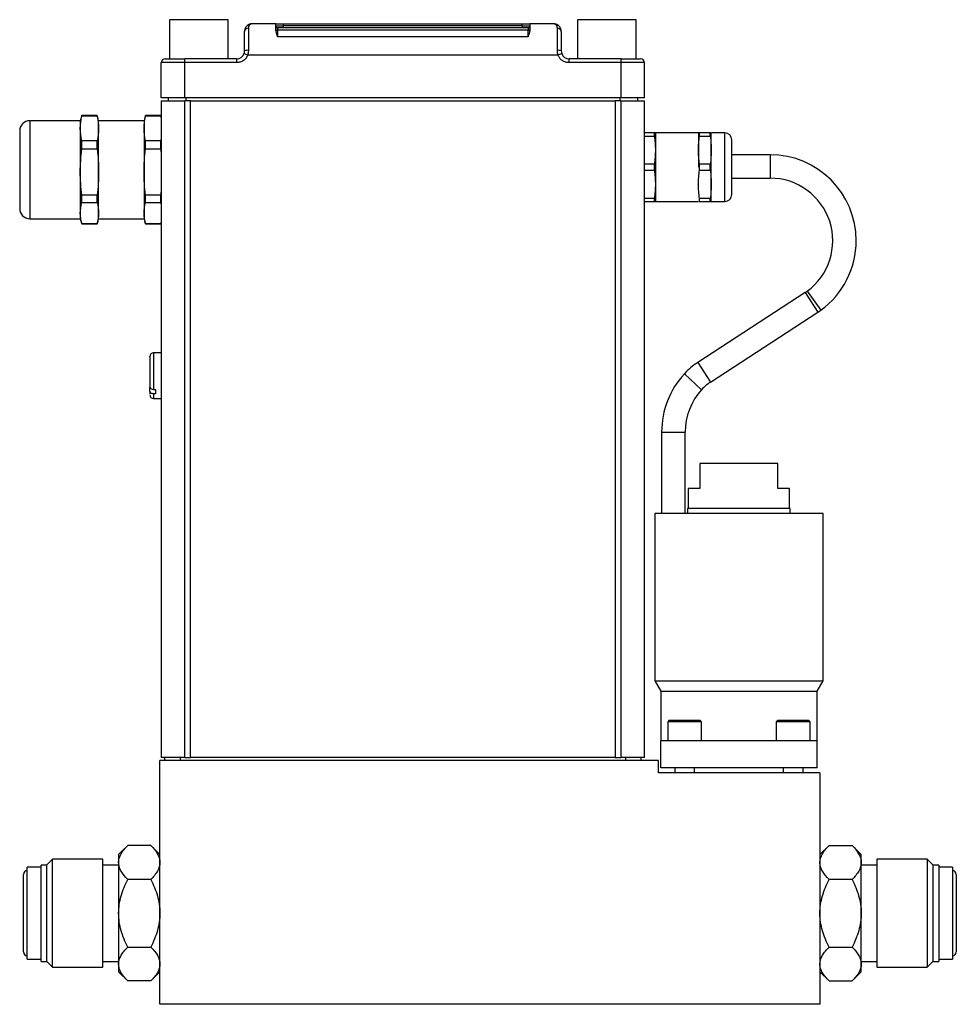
# Model space of a CAD drawing. Header units: millimetres. Extents: x 724 to 1561, y 449 to 1015.
# Tile 3 of 7: x 924 to 1114, y 646 to 846. Entities that reach past the tile are written whole.
import ezdxf

# ---------------------------------------------------------------- set-up
doc = ezdxf.new("R2010")
doc.units = ezdxf.units.MM
doc.header["$LTSCALE"] = 5

msp = doc.modelspace()

# ---------------------------------------------------------------- linework, layer by layer
at = {"color": 7, "linetype": 'Continuous', "lineweight": 25}
for p, q in [((954.03, 846.03), (954.03, 838.09)), ((965.94, 846.03), (954.03, 846.03)), ((965.94, 838.09), (965.94, 846.03)), ((1036.89, 846.03), (1036.89, 838.09)), ((1048.8, 846.03), (1036.89, 846.03)), ((1048.8, 838.09), (1048.8, 846.03)), ((970.05, 844.3), (970.05, 839.8)), ((975.61, 845.2), (970.85, 845.2)), ((975.61, 844.12), (975.61, 845.2)), ((975.61, 845.2), (977.2, 845.2)), ((975.99, 844.41), (975.99, 843.87)), ((977.2, 844.81), (977.2, 845.2)), ((977.2, 845.2), (1025.63, 845.2)), ((977.2, 844.43), (977.2, 844.81)), ((1025.63, 844.81), (977.2, 844.81)), ((977.2, 844.43), (1025.63, 844.43)), ((1025.63, 844.81), (1025.63, 845.2)), ((1025.63, 845.2), (1027.22, 845.2)), ((1025.63, 844.81), (1025.63, 844.43)), ((1026.84, 844.41), (1026.84, 843.87)), ((1027.22, 845.2), (1027.22, 844.12)), ((1031.98, 845.2), (1027.22, 845.2)), ((1032.78, 839.8), (1032.78, 844.3)), ((975.99, 843.87), (975.99, 842.55)), ((1026.84, 843.87), (975.99, 843.87)), ((1026.84, 842.55), (975.99, 842.55)), ((1026.84, 842.55), (1026.84, 843.87)), ((957.13, 837.3), (957.13, 838.09)), ((967.67, 838.09), (957.13, 838.09)), ((967.67, 837.3), (967.67, 838.09)), ((969.9, 838.85), (969.16, 839.13)), ((1032.93, 838.85), (969.9, 838.85)), ((1033.67, 839.13), (1032.93, 838.85)), ((1035.16, 837.3), (1035.16, 838.09)), ((1045.7, 838.09), (1035.16, 838.09)), ((1045.7, 837.3), (1045.7, 838.09)), ((957.13, 837.3), (952.37, 837.3)), ((952.37, 830.14), (952.37, 837.3)), ((957.13, 830.14), (957.13, 837.3)), ((967.67, 837.3), (957.13, 837.3)), ((1045.7, 837.3), (1035.16, 837.3)), ((1045.7, 830.14), (1045.7, 837.3)), ((1050.46, 837.3), (1045.7, 837.3)), ((1050.46, 830.14), (1050.46, 837.3)), ((957.13, 830.14), (952.37, 830.14)), ((953.79, 830.14), (953.79, 829.53)), ((1045.7, 830.14), (957.13, 830.14)), ((1050.46, 830.14), (1045.7, 830.14)), ((1049.04, 830.14), (1049.04, 829.53)), ((952.37, 829.53), (952.37, 696.18)), ((952.37, 829.53), (957.14, 829.53)), ((957.14, 696.18), (957.14, 829.53)), ((958.32, 829.53), (957.14, 829.53)), ((958.32, 696.18), (958.32, 829.53)), ((958.32, 829.53), (1044.51, 829.53)), ((1044.51, 829.53), (1044.51, 696.18)), ((1045.69, 829.53), (1044.51, 829.53)), ((1045.69, 829.53), (1045.69, 696.18)), ((1045.69, 829.53), (1050.46, 829.53)), ((1050.46, 696.18), (1050.46, 829.53)), ((936.21, 826.57), (935.93, 825.51)), ((939.36, 826.57), (936.21, 826.57)), ((936.21, 826.48), (936.21, 826.57)), ((936.21, 826.48), (939.36, 826.48)), ((939.64, 825.51), (939.36, 826.57)), ((939.36, 826.48), (939.36, 826.57)), ((949.14, 826.57), (948.86, 825.51)), ((952.29, 826.57), (949.14, 826.57)), ((949.14, 826.48), (949.14, 826.57)), ((949.14, 826.48), (952.29, 826.48)), ((952.37, 826.28), (952.29, 826.57)), ((952.29, 826.48), (952.29, 826.57)), ((952.29, 826.48), (952.37, 825.78)), ((935.93, 825.51), (925.67, 825.51)), ((935.92, 825.5), (935.92, 805.62)), ((948.86, 825.51), (939.64, 825.51)), ((939.64, 805.62), (939.64, 825.49)), ((948.86, 825.5), (948.86, 805.62)), ((952.37, 822.09), (952.29, 821.39)), ((1052.48, 823.04), (1050.46, 823.04)), ((1050.46, 822.4), (1052.48, 822.4)), ((1052.48, 822.4), (1052.48, 823.04)), ((1052.68, 823.02), (1052.68, 809.12)), ((1061.42, 823.04), (1052.78, 823.04)), ((1061.42, 823.03), (1061.42, 816.07)), ((1061.62, 822.4), (1061.62, 823.04)), ((1063.82, 823.04), (1061.62, 823.04)), ((1061.62, 822.4), (1063.82, 822.4)), ((1063.82, 822.4), (1063.82, 823.04)), ((1064.02, 823.04), (1063.82, 823.04)), ((1064.03, 809.11), (1064.03, 823.02)), ((1066.76, 823.04), (1064.12, 823.04)), ((936.21, 819.78), (936.21, 821.39)), ((939.36, 821.39), (936.21, 821.39)), ((939.36, 819.78), (939.36, 821.39)), ((949.14, 819.78), (949.14, 821.39)), ((952.29, 821.39), (949.14, 821.39)), ((952.29, 819.78), (952.29, 821.39)), ((936.21, 819.78), (939.36, 819.78)), ((949.14, 819.78), (952.29, 819.78)), ((952.29, 819.78), (952.37, 818.5)), ((1075.99, 818.6), (1068.2, 818.6)), ((1052.48, 816.7), (1050.46, 816.7)), ((1052.48, 815.44), (1052.48, 816.7)), ((1061.62, 815.44), (1061.62, 816.7)), ((1063.82, 816.7), (1061.62, 816.7)), ((1063.82, 815.44), (1063.82, 816.7)), ((1068.2, 810.54), (1068.2, 816.07)), ((1050.46, 815.44), (1052.48, 815.44)), ((1061.62, 815.44), (1063.82, 815.44)), ((1068.2, 813.84), (1075.99, 813.84)), ((939.36, 810.38), (936.21, 810.38)), ((936.21, 808.87), (936.21, 810.38)), ((939.36, 808.87), (939.36, 810.38)), ((952.29, 810.38), (949.14, 810.38)), ((949.14, 808.87), (949.14, 810.38)), ((952.37, 811.69), (952.29, 810.38)), ((952.29, 808.87), (952.29, 810.38)), ((936.21, 808.87), (939.36, 808.87)), ((949.14, 808.87), (952.29, 808.87)), ((952.29, 808.87), (952.37, 808.28)), ((1052.48, 809.73), (1050.46, 809.73)), ((1050.46, 809.1), (1052.48, 809.1)), ((1052.48, 809.1), (1052.48, 809.73)), ((1052.68, 809.1), (1061.33, 809.1)), ((1061.43, 809.1), (1061.62, 809.1)), ((1061.62, 809.1), (1061.62, 809.73)), ((1063.82, 809.73), (1061.62, 809.73)), ((1061.62, 809.1), (1063.82, 809.1)), ((1063.82, 809.1), (1063.82, 809.73)), ((1064.02, 809.1), (1066.76, 809.1)), ((925.67, 805.61), (935.93, 805.61)), ((935.93, 805.61), (936.21, 804.55)), ((936.21, 804.55), (936.21, 804.56)), ((939.36, 804.56), (936.21, 804.56)), ((936.21, 804.55), (939.36, 804.55)), ((939.36, 804.55), (939.64, 805.61)), ((939.36, 804.55), (939.36, 804.56)), ((939.64, 805.61), (948.86, 805.61)), ((948.86, 805.61), (949.14, 804.55)), ((949.14, 804.55), (949.14, 804.56)), ((952.29, 804.56), (949.14, 804.56)), ((949.14, 804.55), (952.29, 804.55)), ((952.37, 805.16), (952.29, 804.56)), ((952.29, 804.55), (952.37, 804.84)), ((952.29, 804.55), (952.29, 804.56)), ((1083.06, 790.59), (1061.27, 776.4)), ((1063.87, 772.41), (1085.66, 786.6)), ((952.37, 778.38), (950.81, 778.38)), ((950.04, 770.59), (950.04, 771.38)), ((950.04, 770.59), (950.04, 770.06)), ((950.81, 770.93), (951.22, 770.93)), ((951.22, 770.04), (950.81, 770.04)), ((951.22, 770.93), (951.22, 770.04)), ((950.81, 769.1), (952.37, 769.1)), ((1053.95, 762.27), (1053.95, 745.76)), ((1058.71, 745.76), (1058.71, 762.27)), ((1061.7, 755.92), (1061.7, 750.84)), ((1077.57, 755.92), (1061.7, 755.92)), ((1077.57, 750.84), (1077.57, 755.92)), ((1059.35, 750.84), (1059.35, 746.78)), ((1061.7, 750.84), (1059.35, 750.84)), ((1079.92, 750.84), (1077.57, 750.84)), ((1079.92, 746.78), (1079.92, 750.84)), ((1059.22, 746.78), (1059.22, 745.76)), ((1080.05, 746.78), (1059.22, 746.78)), ((1080.05, 745.76), (1080.05, 746.78)), ((1052.54, 745.76), (1052.54, 711.73)), ((1086.73, 745.76), (1052.54, 745.76)), ((1086.73, 711.73), (1086.73, 745.76)), ((1052.54, 711.73), (1053.76, 709.62)), ((1052.54, 711.73), (1086.73, 711.73)), ((1085.51, 709.62), (1086.73, 711.73)), ((1053.76, 709.62), (1053.76, 699.54)), ((1053.76, 709.62), (1085.51, 709.62)), ((1085.51, 699.54), (1085.51, 709.62)), ((1055.44, 703.7), (1055.18, 703.45)), ((1055.18, 703.45), (1055.18, 699.54)), ((1062.04, 703.45), (1055.18, 703.45)), ((1059.83, 703.7), (1055.44, 703.7)), ((1061.79, 703.7), (1059.83, 703.7)), ((1062.04, 703.45), (1061.79, 703.7)), ((1062.04, 699.54), (1062.04, 703.45)), ((1077.49, 703.7), (1077.23, 703.45)), ((1077.23, 703.45), (1077.23, 699.54)), ((1084.09, 703.45), (1077.23, 703.45)), ((1081.88, 703.7), (1077.49, 703.7)), ((1083.84, 703.7), (1081.88, 703.7)), ((1084.09, 703.45), (1083.84, 703.7)), ((1084.09, 699.54), (1084.09, 703.45)), ((1053.76, 694.08), (1053.76, 699.54)), ((1085.51, 699.54), (1053.76, 699.54)), ((1085.51, 694.08), (1085.51, 699.54)), ((957.14, 696.18), (952.37, 696.18)), ((953.03, 696.18), (953.03, 695.55)), ((956.2, 696.18), (956.2, 695.55)), ((957.14, 696.18), (958.32, 696.18)), ((1044.51, 696.18), (958.32, 696.18)), ((1044.51, 696.18), (1045.69, 696.18)), ((1050.46, 696.18), (1045.69, 696.18)), ((1046.63, 696.18), (1046.63, 695.55)), ((1049.8, 695.55), (1049.8, 696.18)), ((952.09, 646.05), (952.09, 695.55)), ((1053.29, 695.55), (952.09, 695.55)), ((1053.29, 693.05), (1053.29, 695.55)), ((1085.51, 694.08), (1053.76, 694.08)), ((1056.6, 694.08), (1056.6, 693.05)), ((1060.63, 693.05), (1060.63, 694.08)), ((1078.64, 694.08), (1078.64, 693.05)), ((1082.68, 693.05), (1082.68, 694.08)), ((1086.09, 693.05), (1053.29, 693.05)), ((1086.09, 693.05), (1086.09, 646.05)), ((945.55, 678.29), (943.71, 676.45)), ((950.25, 678.29), (945.55, 678.29)), ((952.09, 676.45), (950.25, 678.29)), ((1087.93, 678.29), (1086.09, 676.45)), ((1087.93, 678.29), (1092.63, 678.29)), ((1094.47, 676.45), (1092.63, 678.29)), ((943.71, 676.45), (943.71, 674.86)), ((1094.47, 674.86), (1094.47, 676.45)), ((929.16, 674.32), (927.96, 674.32)), ((927.96, 659.66), (927.96, 674.32)), ((930.31, 675.53), (929.16, 674.38)), ((929.16, 654.71), (929.16, 674.38)), ((940.53, 675.53), (930.31, 675.53)), ((930.31, 659.06), (930.31, 675.53)), ((940.53, 659.06), (940.53, 675.53)), ((943.71, 674.32), (940.53, 674.32)), ((943.71, 674.86), (943.71, 664.55)), ((1094.47, 664.55), (1094.47, 674.86)), ((1097.64, 674.32), (1094.47, 674.32)), ((1107.87, 675.53), (1097.64, 675.53)), ((1097.64, 675.53), (1097.64, 670.04)), ((1109.01, 674.38), (1107.87, 675.53)), ((1107.87, 675.53), (1107.87, 670.04)), ((1109.01, 674.38), (1109.01, 654.71)), ((1110.22, 674.32), (1109.01, 674.32)), ((1110.22, 674.32), (1110.22, 669.44)), ((927.96, 673.88), (925.16, 673.88)), ((925.16, 659.88), (925.16, 673.88)), ((1113.01, 673.88), (1110.22, 673.88)), ((1113.01, 673.88), (1113.01, 669.21)), ((950.25, 671.42), (945.55, 671.42)), ((1092.63, 671.42), (1087.93, 671.42)), ((1097.64, 670.04), (1097.64, 653.56)), ((1107.87, 670.04), (1107.87, 653.56)), ((1110.22, 669.44), (1110.22, 654.77)), ((1113.01, 669.21), (1113.01, 655.21)), ((943.71, 664.55), (943.71, 654.23)), ((1094.47, 654.23), (1094.47, 664.55)), ((925.16, 655.21), (925.16, 659.88)), ((927.96, 654.77), (927.96, 659.66)), ((930.31, 653.56), (930.31, 659.06)), ((940.53, 653.56), (940.53, 659.06)), ((945.55, 657.67), (950.25, 657.67)), ((1087.93, 657.67), (1092.63, 657.67)), ((925.16, 655.21), (927.96, 655.21)), ((927.96, 654.77), (929.16, 654.77)), ((929.16, 654.71), (930.31, 653.56)), ((940.53, 654.77), (943.71, 654.77)), ((943.71, 654.23), (943.71, 652.64)), ((1094.47, 654.77), (1097.64, 654.77)), ((1094.47, 652.64), (1094.47, 654.23)), ((1107.87, 653.56), (1109.01, 654.71)), ((1109.01, 654.77), (1110.22, 654.77)), ((1110.22, 655.21), (1113.01, 655.21)), ((930.31, 653.56), (940.53, 653.56)), ((943.71, 652.64), (945.55, 650.8)), ((950.25, 650.8), (952.09, 652.64)), ((1086.09, 652.64), (1087.93, 650.8)), ((1092.63, 650.8), (1094.47, 652.64)), ((1097.64, 653.56), (1107.87, 653.56)), ((950.25, 650.8), (945.55, 650.8)), ((1087.93, 650.8), (1092.63, 650.8)), ((1086.09, 646.05), (952.09, 646.05))]:
    msp.add_line(p, q, dxfattribs=at)
at = {"color": 8, "linetype": 'Continuous', "lineweight": 25}
for p, q in [((957.35, 830.14), (957.35, 829.53)), ((1045.48, 830.14), (1045.48, 829.53)), ((925.67, 825.51), (925.67, 805.61)), ((1066.76, 816.07), (1066.76, 823.04)), ((1075.99, 818.6), (1075.99, 813.84)), ((1066.76, 809.1), (1066.76, 816.07)), ((1083.06, 790.59), (1085.66, 786.6)), ((1083.47, 790.88), (1086.28, 787.03)), ((950.81, 778.38), (950.81, 770.93)), ((1061.27, 776.4), (1063.87, 772.41)), ((1058.57, 774.11), (1062.07, 770.88)), ((950.81, 770.04), (950.81, 769.1)), ((1053.95, 762.27), (1058.71, 762.27))]:
    msp.add_line(p, q, dxfattribs=at)
at = {"color": 7, "linetype": 'Continuous', "lineweight": 25}
for centre, radius, start, end in [((970, 843.55), 0.744, 85.9403, 175.2623), ((975.99, 844.79), 0.381, 180.0044, 270.0044), ((975.99, 844.25), 0.381, 180.0044, 270.0044), ((1026.84, 844.79), 0.381, 269.9956, 359.9956), ((1026.84, 844.25), 0.381, 269.9956, 359.9956), ((1032.83, 843.55), 0.744, 4.7377, 94.0597), ((953.16, 837.3), 0.794, 90, 180), ((967.67, 839.68), 1.59, 270, 339.7164), ((969.86, 838.37), 1.44, 82.2402, 114.6612), ((1032.97, 838.37), 1.44, 65.3388, 97.7598), ((1035.16, 839.68), 1.59, 200.2836, 270), ((1049.67, 837.3), 0.794, 0, 90), ((925.67, 823.46), 2.05, 90, 180), ((1066.76, 821.6), 1.44, 360, 90), ((1075.99, 801.14), 17.46, 0, 90), ((1075.99, 801.14), 12.7, 306.1072, 90), ((1066.76, 810.54), 1.44, 270, 0), ((925.67, 807.66), 2.05, 180, 270), ((1075.99, 801.14), 17.46, 306.1072, 0), ((1077.86, 798.57), 9.53, 303.0914, 306.1072), ((1077.86, 798.57), 14.29, 303.0914, 306.1072), ((950.81, 777.62), 0.762, 90, 180), ((1069.07, 764.43), 14.29, 123.0914, 137.3429), ((1071.41, 762.27), 17.46, 137.3429, 180), ((1069.07, 764.43), 9.52, 123.0914, 137.3429), ((1071.41, 762.27), 12.7, 137.3429, 180), ((950.81, 769.86), 0.762, 180, 270), ((925.16, 672.42), 0.762, 90, 180), ((1113.01, 672.42), 0.762, 0, 90), ((925.16, 656.67), 0.762, 180, 270), ((1113.01, 656.67), 0.762, 270, 0)]:
    msp.add_arc(centre, radius, start, end, dxfattribs=at)
for points, knots in [([(970.85, 845.2), (970.8, 845.2), (970.72, 845.2), (970.6, 845.19), (970.49, 845.16), (970.39, 845.14), (970.29, 845.1), (970.21, 845.07), (970.13, 845.03), (970.06, 845), (970, 844.96), (969.95, 844.93), (969.91, 844.89), (969.87, 844.87), (969.84, 844.84), (969.81, 844.82), (969.8, 844.81), (969.78, 844.8), (969.7, 844.72), (969.56, 844.57), (969.42, 844.34), (969.34, 844.13), (969.3, 843.99), (969.27, 843.82), (969.26, 843.7), (969.26, 843.62)], [0, 0, 0, 0, 0.05612, 0.108767, 0.158013, 0.203912, 0.246505, 0.28582, 0.321872, 0.354668, 0.384201, 0.410462, 0.433434, 0.453097, 0.469431, 0.482415, 0.492034, 0.498273, 0.501117, 0.624405, 0.750226, 0.812152, 0.875023, 0.91436, 1, 1, 1, 1]), ([(970.85, 845.2), (970.83, 845.2), (970.78, 845.2), (970.69, 845.19), (970.56, 845.15), (970.43, 845.08), (970.3, 844.98), (970.2, 844.86), (970.13, 844.71), (970.08, 844.58), (970.06, 844.44), (970.05, 844.34), (970.05, 844.3)], [0, 0, 0, 0, 0.046632, 0.125031, 0.250332, 0.385259, 0.500578, 0.630246, 0.749651, 0.835728, 0.919104, 1, 1, 1, 1]), ([(975.99, 842.55), (975.97, 842.61), (975.94, 842.72), (975.89, 842.87), (975.84, 843.03), (975.79, 843.2), (975.73, 843.41), (975.68, 843.61), (975.64, 843.81), (975.61, 843.97), (975.61, 844.08), (975.61, 844.12)], [0, 0, 0, 0, 0.103438, 0.18667, 0.249696, 0.381921, 0.499629, 0.640126, 0.770188, 0.890047, 1, 1, 1, 1]), ([(975.99, 844.41), (975.99, 844.41), (975.99, 844.41), (976.01, 844.41), (976.03, 844.42), (976.09, 844.42), (976.19, 844.42), (976.34, 844.43), (976.52, 844.43), (976.71, 844.43), (976.91, 844.43), (977.06, 844.43), (977.15, 844.43), (977.2, 844.43)], [0, 0, 0, 0, 0.052813, 0.110435, 0.172877, 0.240209, 0.391537, 0.500059, 0.608835, 0.759895, 0.848701, 0.928706, 1, 1, 1, 1]), ([(1025.63, 844.43), (1025.67, 844.43), (1025.74, 844.43), (1025.84, 844.43), (1025.96, 844.43), (1026.13, 844.43), (1026.31, 844.43), (1026.49, 844.43), (1026.64, 844.42), (1026.75, 844.42), (1026.81, 844.42), (1026.84, 844.41), (1026.84, 844.41), (1026.84, 844.41)], [0, 0, 0, 0, 0.052663, 0.110231, 0.172713, 0.240175, 0.391226, 0.500011, 0.608524, 0.759862, 0.848513, 0.928527, 1, 1, 1, 1]), ([(1027.22, 844.12), (1027.22, 844.09), (1027.22, 844.03), (1027.21, 843.92), (1027.19, 843.81), (1027.17, 843.68), (1027.13, 843.55), (1027.09, 843.39), (1027.04, 843.2), (1026.98, 843.01), (1026.91, 842.79), (1026.87, 842.63), (1026.84, 842.55)], [0, 0, 0, 0, 0.07222, 0.148794, 0.229821, 0.315386, 0.405559, 0.500401, 0.618084, 0.750325, 0.852421, 1, 1, 1, 1]), ([(1032.78, 844.3), (1032.78, 844.32), (1032.78, 844.38), (1032.77, 844.47), (1032.75, 844.55), (1032.73, 844.62), (1032.7, 844.73), (1032.63, 844.86), (1032.53, 844.98), (1032.4, 845.08), (1032.27, 845.15), (1032.14, 845.19), (1032.05, 845.2), (1032, 845.2), (1031.98, 845.2)], [0, 0, 0, 0, 0.048255, 0.09737, 0.147396, 0.198382, 0.250374, 0.369761, 0.499438, 0.614741, 0.749676, 0.874973, 0.953375, 1, 1, 1, 1]), ([(1033.57, 843.62), (1033.57, 843.66), (1033.57, 843.74), (1033.55, 843.86), (1033.53, 843.97), (1033.5, 844.08), (1033.47, 844.19), (1033.4, 844.36), (1033.27, 844.57), (1033.12, 844.73), (1033.02, 844.82), (1032.96, 844.87), (1032.86, 844.94), (1032.72, 845.03), (1032.52, 845.12), (1032.27, 845.19), (1032.08, 845.2), (1031.98, 845.2)], [0, 0, 0, 0, 0.043024, 0.085359, 0.12712, 0.168405, 0.209294, 0.249847, 0.375777, 0.498984, 0.50988, 0.541323, 0.593059, 0.664795, 0.756367, 0.867909, 1, 1, 1, 1]), ([(969.9, 838.85), (969.89, 838.81), (969.85, 838.72), (969.79, 838.59), (969.72, 838.47), (969.65, 838.35), (969.52, 838.17), (969.33, 837.95), (969.04, 837.72), (968.72, 837.53), (968.41, 837.41), (968.14, 837.34), (967.91, 837.3), (967.75, 837.3), (967.67, 837.3)], [0, 0, 0, 0, 0.049043, 0.097812, 0.146479, 0.195218, 0.244201, 0.372023, 0.500031, 0.627852, 0.75586, 0.837251, 0.918363, 1, 1, 1, 1]), ([(970.05, 839.8), (970.05, 839.74), (970.05, 839.64), (970.04, 839.48), (970.02, 839.32), (969.99, 839.16), (969.95, 839.01), (969.92, 838.9), (969.9, 838.85)], [0, 0, 0, 0, 0.168934, 0.336359, 0.502721, 0.668474, 0.834081, 1, 1, 1, 1]), ([(1032.93, 838.85), (1032.91, 838.9), (1032.88, 839.01), (1032.84, 839.16), (1032.81, 839.32), (1032.79, 839.48), (1032.78, 839.64), (1032.78, 839.74), (1032.78, 839.8)], [0, 0, 0, 0, 0.1659194, 0.3315255, 0.4972795, 0.6636413, 0.831066, 1, 1, 1, 1]), ([(1035.16, 837.3), (1035.11, 837.3), (1035.02, 837.3), (1034.88, 837.31), (1034.74, 837.33), (1034.6, 837.36), (1034.39, 837.42), (1034.11, 837.53), (1033.79, 837.72), (1033.5, 837.95), (1033.29, 838.2), (1033.13, 838.43), (1033.01, 838.63), (1032.95, 838.78), (1032.93, 838.85)], [0, 0, 0, 0, 0.049043, 0.097812, 0.146479, 0.195218, 0.244201, 0.372023, 0.500031, 0.627852, 0.75586, 0.837251, 0.918363, 1, 1, 1, 1]), ([(923.62, 823.45), (923.62, 823.4), (923.62, 823.3), (923.62, 822.79), (923.62, 822), (923.62, 820.91), (923.62, 819.6), (923.62, 818.15), (923.62, 816.66), (923.62, 815.18), (923.62, 813.71), (923.62, 812.26), (923.62, 810.88), (923.62, 809.67), (923.62, 808.71), (923.62, 808.05), (923.62, 807.7), (923.62, 807.69), (923.62, 807.69)], [0, 0, 0, 0, 0.0591605, 0.1218648, 0.1871759, 0.253873, 0.3205701, 0.3858812, 0.4485854, 0.507746, 0.5669065, 0.6296108, 0.6949219, 0.761619, 0.8283161, 0.8936272, 0.9563314, 1, 1, 1, 1]), ([(1068.2, 816.07), (1068.2, 817.54), (1068.2, 818.94), (1068.2, 821.02), (1068.2, 821.6), (1068.2, 821.6)], [0, 0, 0, 0, 0.5, 0.5, 1, 1, 1, 1]), ([(950.04, 777.58), (950.04, 777.59), (950.04, 777.66), (950.04, 777.3), (950.04, 776.54), (950.04, 775.41), (950.04, 774.06), (950.04, 772.65), (950.04, 771.86), (950.04, 771.48)], [0, 0, 0, 0, 0.037141, 0.202693, 0.358094, 0.513495, 0.679047, 0.844599, 1, 1, 1, 1]), ([(950.04, 771.48), (950.04, 771.4), (950.06, 771.33), (950.14, 771.2), (950.19, 771.14), (950.4, 770.99), (950.6, 770.93), (950.81, 770.93)], [0, 0, 0, 0, 0.25, 0.25, 0.5, 0.5, 1, 1, 1, 1]), ([(950.81, 770.04), (950.7, 770.04), (950.6, 770.06), (950.42, 770.11), (950.34, 770.15), (950.12, 770.3), (950.04, 770.44), (950.04, 770.59)], [0, 0, 0, 0, 0.25, 0.25, 0.5, 0.5, 1, 1, 1, 1]), ([(943.71, 674.86), (943.71, 675.46), (943.89, 676.05), (944.38, 676.91), (944.58, 677.2), (945.03, 677.75), (945.28, 678.03), (945.55, 678.29)], [0, 0, 0, 0, 0.5, 0.5, 0.75, 0.75, 1, 1, 1, 1]), ([(950.25, 678.29), (950.78, 677.76), (951.24, 677.2), (951.73, 676.35), (951.86, 676.06), (952.04, 675.47), (952.09, 675.16), (952.09, 674.86)], [0, 0, 0, 0, 0.5, 0.5, 0.75, 0.75, 1, 1, 1, 1]), ([(1086.09, 674.86), (1086.09, 675.46), (1086.27, 676.05), (1086.76, 676.91), (1086.96, 677.2), (1087.41, 677.75), (1087.66, 678.03), (1087.93, 678.29)], [0, 0, 0, 0, 0.5, 0.5, 0.75, 0.75, 1, 1, 1, 1]), ([(1092.63, 678.29), (1093.17, 677.76), (1093.62, 677.2), (1094.11, 676.35), (1094.24, 676.06), (1094.42, 675.47), (1094.47, 675.16), (1094.47, 674.86)], [0, 0, 0, 0, 0.5, 0.5, 0.75, 0.75, 1, 1, 1, 1]), ([(945.55, 671.42), (945.01, 671.96), (944.55, 672.51), (944.06, 673.37), (943.93, 673.66), (943.75, 674.25), (943.71, 674.55), (943.71, 674.86)], [0, 0, 0, 0, 0.5, 0.5, 0.75, 0.75, 1, 1, 1, 1]), ([(952.09, 674.86), (952.09, 674.25), (951.9, 673.67), (951.41, 672.8), (951.21, 672.52), (950.76, 671.96), (950.51, 671.69), (950.25, 671.42)], [0, 0, 0, 0, 0.5, 0.5, 0.75, 0.75, 1, 1, 1, 1]), ([(1087.93, 671.42), (1087.39, 671.96), (1086.93, 672.51), (1086.44, 673.37), (1086.31, 673.66), (1086.14, 674.25), (1086.09, 674.55), (1086.09, 674.86)], [0, 0, 0, 0, 0.5, 0.5, 0.75, 0.75, 1, 1, 1, 1]), ([(1094.47, 674.86), (1094.47, 674.25), (1094.28, 673.67), (1093.79, 672.8), (1093.59, 672.52), (1093.15, 671.96), (1092.9, 671.69), (1092.63, 671.42)], [0, 0, 0, 0, 0.5, 0.5, 0.75, 0.75, 1, 1, 1, 1]), ([(924.4, 660.61), (924.4, 661.04), (924.4, 661.92), (924.4, 663.41), (924.4, 665), (924.4, 666.6), (924.4, 668.11), (924.4, 669.45), (924.4, 670.55), (924.4, 671.4), (924.4, 672.01), (924.4, 672.38), (924.4, 672.38), (924.4, 672.39)], [0, 0, 0, 0, 0.087383, 0.18, 0.276468, 0.374982, 0.473497, 0.569964, 0.662582, 0.749964, 0.837347, 0.929964, 1, 1, 1, 1]), ([(1113.77, 672.39), (1113.77, 672.4), (1113.77, 672.44), (1113.77, 672.19), (1113.77, 671.63), (1113.77, 670.77), (1113.77, 669.72), (1113.77, 668.89), (1113.77, 668.48)], [0, 0, 0, 0, 0.052871, 0.249929, 0.446986, 0.639949, 0.825209, 1, 1, 1, 1]), ([(943.71, 664.55), (943.71, 665.75), (943.89, 666.93), (944.38, 668.65), (944.58, 669.22), (945.03, 670.34), (945.28, 670.88), (945.55, 671.42)], [0, 0, 0, 0, 0.5, 0.5, 0.75, 0.75, 1, 1, 1, 1]), ([(950.25, 671.42), (950.78, 670.34), (951.24, 669.24), (951.73, 667.53), (951.86, 666.95), (952.04, 665.76), (952.09, 665.15), (952.09, 664.55)], [0, 0, 0, 0, 0.5, 0.5, 0.75, 0.75, 1, 1, 1, 1]), ([(1086.09, 664.55), (1086.09, 665.75), (1086.27, 666.93), (1086.76, 668.65), (1086.96, 669.22), (1087.41, 670.34), (1087.66, 670.88), (1087.93, 671.42)], [0, 0, 0, 0, 0.5, 0.5, 0.75, 0.75, 1, 1, 1, 1]), ([(1092.63, 671.42), (1093.17, 670.34), (1093.62, 669.24), (1094.11, 667.53), (1094.24, 666.95), (1094.42, 665.76), (1094.47, 665.15), (1094.47, 664.55)], [0, 0, 0, 0, 0.5, 0.5, 0.75, 0.75, 1, 1, 1, 1]), ([(1113.77, 668.48), (1113.77, 668.05), (1113.77, 667.17), (1113.77, 665.68), (1113.77, 664.1), (1113.77, 662.49), (1113.77, 660.98), (1113.77, 659.64), (1113.77, 658.54), (1113.77, 657.69), (1113.77, 657.08), (1113.77, 656.72), (1113.77, 656.71), (1113.77, 656.7)], [0, 0, 0, 0, 0.087383, 0.18, 0.276468, 0.374982, 0.473497, 0.569964, 0.662582, 0.749964, 0.837347, 0.929964, 1, 1, 1, 1]), ([(945.55, 657.67), (945.01, 658.75), (944.55, 659.85), (944.06, 661.56), (943.93, 662.14), (943.75, 663.33), (943.71, 663.94), (943.71, 664.55)], [0, 0, 0, 0, 0.5, 0.5, 0.75, 0.75, 1, 1, 1, 1]), ([(952.09, 664.55), (952.09, 663.34), (951.9, 662.16), (951.41, 660.44), (951.21, 659.87), (950.76, 658.76), (950.51, 658.21), (950.25, 657.67)], [0, 0, 0, 0, 0.5, 0.5, 0.75, 0.75, 1, 1, 1, 1]), ([(1087.93, 657.67), (1087.39, 658.75), (1086.93, 659.85), (1086.44, 661.56), (1086.31, 662.14), (1086.14, 663.33), (1086.09, 663.94), (1086.09, 664.55)], [0, 0, 0, 0, 0.5, 0.5, 0.75, 0.75, 1, 1, 1, 1]), ([(1094.47, 664.55), (1094.47, 663.34), (1094.28, 662.16), (1093.79, 660.44), (1093.59, 659.87), (1093.15, 658.76), (1092.9, 658.21), (1092.63, 657.67)], [0, 0, 0, 0, 0.5, 0.5, 0.75, 0.75, 1, 1, 1, 1]), ([(924.4, 656.7), (924.4, 656.69), (924.4, 656.65), (924.4, 656.9), (924.4, 657.46), (924.4, 658.32), (924.4, 659.38), (924.4, 660.21), (924.4, 660.61)], [0, 0, 0, 0, 0.052871, 0.249929, 0.446986, 0.639949, 0.825209, 1, 1, 1, 1]), ([(943.71, 654.23), (943.71, 654.84), (943.89, 655.43), (944.38, 656.29), (944.58, 656.57), (945.03, 657.13), (945.28, 657.4), (945.55, 657.67)], [0, 0, 0, 0, 0.5, 0.5, 0.75, 0.75, 1, 1, 1, 1]), ([(950.25, 657.67), (950.78, 657.13), (951.24, 656.58), (951.73, 655.73), (951.86, 655.44), (952.04, 654.84), (952.09, 654.54), (952.09, 654.23)], [0, 0, 0, 0, 0.5, 0.5, 0.75, 0.75, 1, 1, 1, 1]), ([(1086.09, 654.23), (1086.09, 654.84), (1086.27, 655.43), (1086.76, 656.29), (1086.96, 656.57), (1087.41, 657.13), (1087.66, 657.4), (1087.93, 657.67)], [0, 0, 0, 0, 0.5, 0.5, 0.75, 0.75, 1, 1, 1, 1]), ([(1092.63, 657.67), (1093.17, 657.13), (1093.62, 656.58), (1094.11, 655.73), (1094.24, 655.44), (1094.42, 654.84), (1094.47, 654.54), (1094.47, 654.23)], [0, 0, 0, 0, 0.5, 0.5, 0.75, 0.75, 1, 1, 1, 1]), ([(945.55, 650.8), (945.01, 651.34), (944.55, 651.89), (944.06, 652.74), (943.93, 653.03), (943.75, 653.63), (943.71, 653.93), (943.71, 654.23)], [0, 0, 0, 0, 0.5, 0.5, 0.75, 0.75, 1, 1, 1, 1]), ([(952.09, 654.23), (952.09, 653.63), (951.9, 653.04), (951.41, 652.18), (951.21, 651.9), (950.76, 651.34), (950.51, 651.07), (950.25, 650.8)], [0, 0, 0, 0, 0.5, 0.5, 0.75, 0.75, 1, 1, 1, 1]), ([(1087.93, 650.8), (1087.39, 651.34), (1086.93, 651.89), (1086.44, 652.74), (1086.31, 653.03), (1086.14, 653.63), (1086.09, 653.93), (1086.09, 654.23)], [0, 0, 0, 0, 0.5, 0.5, 0.75, 0.75, 1, 1, 1, 1]), ([(1094.47, 654.23), (1094.47, 653.63), (1094.28, 653.04), (1093.79, 652.18), (1093.59, 651.9), (1093.15, 651.34), (1092.9, 651.07), (1092.63, 650.8)], [0, 0, 0, 0, 0.5, 0.5, 0.75, 0.75, 1, 1, 1, 1])]:
    msp.add_open_spline(points, degree=3, knots=knots, dxfattribs=at)
for points in [[(975.61, 844.79), (975.61, 844.8), (976.33, 844.81), (977.2, 844.81)], [(1025.63, 844.81), (1026.5, 844.81), (1027.22, 844.8), (1027.22, 844.79)], [(969.26, 839.68), (969.26, 841.32), (969.26, 842.76), (969.26, 843.62)], [(1033.57, 843.62), (1033.57, 842.76), (1033.57, 841.32), (1033.57, 839.68)], [(953.16, 838.09), (953.16, 838.09), (954.94, 838.09), (957.13, 838.09)], [(969.16, 839.13), (969.23, 839.31), (969.26, 839.49), (969.26, 839.68)], [(1033.57, 839.68), (1033.57, 839.49), (1033.6, 839.31), (1033.67, 839.13)], [(1045.7, 838.09), (1047.89, 838.09), (1049.67, 838.09), (1049.67, 838.09)], [(936.21, 821.39), (936.03, 822.24), (935.82, 823.93), (936.03, 825.63), (936.21, 826.48)], [(939.36, 826.48), (939.54, 825.63), (939.74, 823.93), (939.54, 822.24), (939.36, 821.39)], [(949.14, 821.39), (948.96, 822.24), (948.76, 823.93), (948.96, 825.63), (949.14, 826.48)], [(1052.48, 823.04), (1052.61, 823.04), (1052.75, 823.04), (1052.61, 823.04), (1052.48, 823.04)], [(1052.48, 822.4), (1052.61, 821.45), (1052.75, 819.55), (1052.61, 817.65), (1052.48, 816.7)], [(1061.62, 823.04), (1061.5, 823.04), (1061.43, 823.04), (1061.42, 823.04)], [(1061.62, 816.7), (1061.5, 817.65), (1061.35, 819.55), (1061.5, 821.45), (1061.62, 822.4)], [(1063.82, 822.4), (1063.95, 821.45), (1064.1, 819.55), (1063.95, 817.65), (1063.82, 816.7)], [(936.21, 810.38), (936.03, 811.95), (935.82, 815.08), (936.03, 818.22), (936.21, 819.78)], [(939.36, 819.78), (939.54, 818.22), (939.74, 815.08), (939.54, 811.95), (939.36, 810.38)], [(949.14, 810.38), (948.96, 811.95), (948.76, 815.08), (948.96, 818.22), (949.14, 819.78)], [(1052.48, 815.44), (1052.61, 814.49), (1052.75, 812.59), (1052.61, 810.68), (1052.48, 809.73)], [(1061.62, 809.73), (1061.5, 810.68), (1061.35, 812.59), (1061.5, 814.49), (1061.62, 815.44)], [(1063.82, 815.44), (1063.95, 814.49), (1064.1, 812.59), (1063.95, 810.68), (1063.82, 809.73)], [(936.21, 804.56), (936.03, 805.28), (935.82, 806.71), (936.03, 808.15), (936.21, 808.87)], [(939.36, 808.87), (939.54, 808.15), (939.74, 806.71), (939.54, 805.28), (939.36, 804.56)], [(949.14, 804.56), (948.96, 805.28), (948.76, 806.71), (948.96, 808.15), (949.14, 808.87)], [(1052.48, 809.1), (1052.61, 809.1), (1052.68, 809.1), (1052.68, 809.1)], [(1063.82, 809.1), (1063.95, 809.1), (1064.02, 809.1), (1064.02, 809.1)]]:
    msp.add_open_spline(points, degree=3, dxfattribs=at)

doc.saveas('drawing.dxf')
